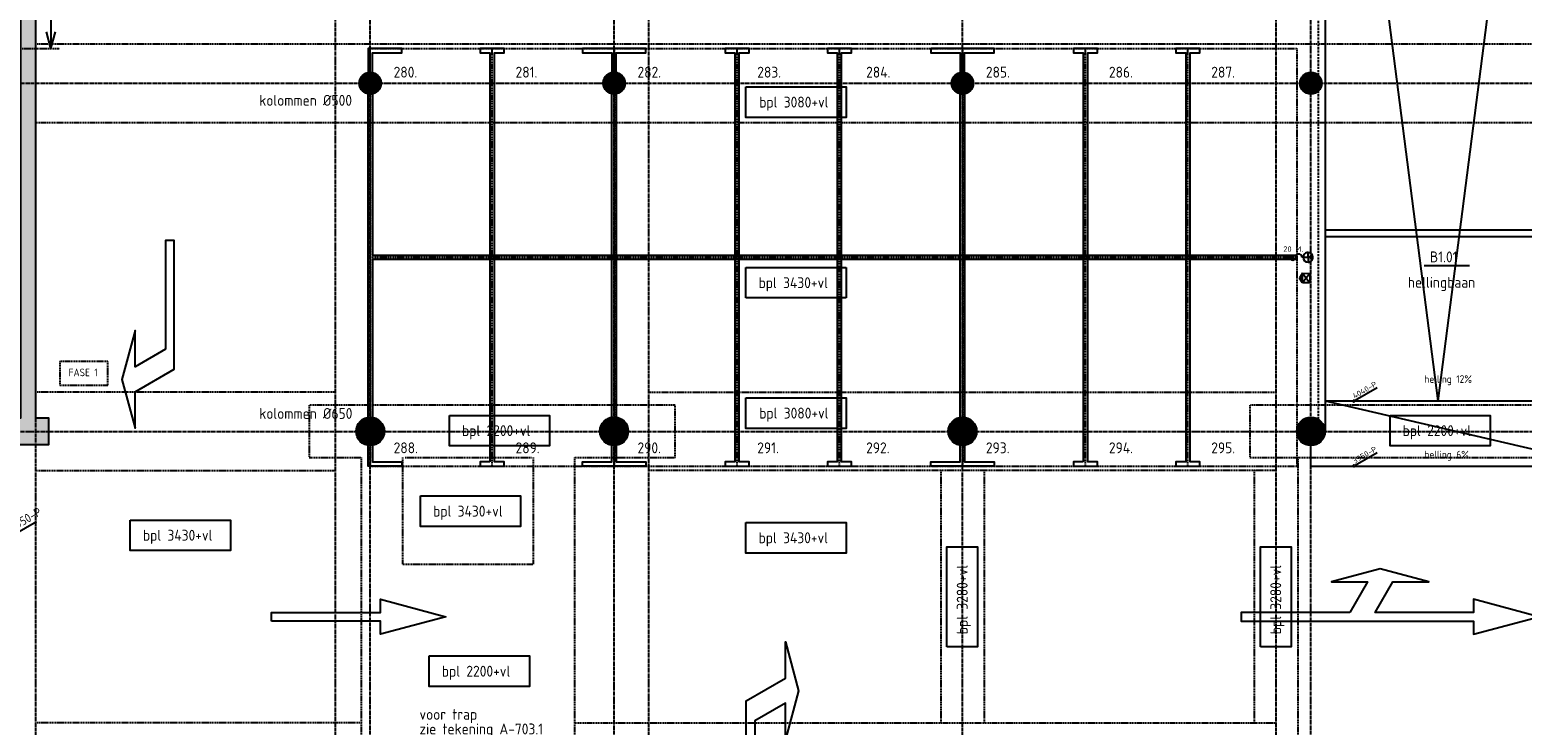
# Model space of a CAD drawing. Extents: x 3380 to 143674, y 4709 to 79406.
# Tile 8 of 24: x 24786 to 59054, y 34163 to 50144. Entities that reach past the tile are written whole.
import ezdxf

# ---------------------------------------------------------------- set-up
doc = ezdxf.new("R2010")
doc.units = 0
doc.header["$LTSCALE"] = 100
for name, pattern in [('CENTER2', [1.125, 0.75, -0.125, 0.125, -0.125]), ('DASHED', [0.75, 0.5, -0.25]), ('HIDDEN', [0.375, 0.25, -0.125])]:
    doc.linetypes.add(name, pattern=pattern)
for name, color, linetype in [('BOUWKUNDIG', 11, 'CONTINUOUS'), ('PARKEREN', 8, 'HIDDEN'), ('STRAMIEN', 7, 'CENTER2'), ('TEKST', 11, 'CONTINUOUS')]:
    doc.layers.add(name, color=color, linetype=linetype)
doc.styles.add('BURO', font='ISO.SHX')
doc.styles.add('PIETERS', font='ISO.SHX')
doc.styles.get("Standard").update_dxf_attribs({"font": 'ISO.SHX'})

msp = doc.modelspace()

# ---------------------------------------------------------------- linework, layer by layer
at = {"layer": 'BOUWKUNDIG', "linetype": 'CONTINUOUS'}
for p, q in [((24922, 41216), (24922, 62216)), ((54527, 61616), (54527, 40916)), ((57123.5, 41616), (54559.1, 61616)), ((57123.5, 41616), (59687.9, 61616)), ((54010.5, 44547.7), (53939.1, 44437.4)), ((54010.5, 44327.1), (53939.1, 44437.4)), ((54010.5, 44547.7), (54179.3, 44327.2)), ((54010.5, 44327.2), (54010.5, 44547.7)), ((54010.5, 44547.7), (54179.3, 44547.4)), ((54179.3, 44327.2), (54010.5, 44327.2)), ((54179.3, 44547.4), (54010.6, 44327.2)), ((54179.3, 44547.4), (54179.3, 44327.2)), ((54527, 41616), (59719.9, 41616)), ((54527, 41616), (61002, 40116)), ((54202, 40116), (54202, 40591)), ((54202, 40116), (67727, 40116))]:
    msp.add_line(p, q, dxfattribs=at)
at = {"layer": 'BOUWKUNDIG', "linetype": 'DASHED'}
for p, q in [((54377, 49094.5), (54377, 56337.5)), ((54377, 41189.9), (54377, 48737.5))]:
    msp.add_line(p, q, dxfattribs=at)
at = {"layer": 'BOUWKUNDIG', "linetype": 'HIDDEN'}
for p, q in [((24082, 49716), (25469.8, 49716)), ((31802, 41816), (24922, 41816)), ((39002, 41816), (53402, 41816)), ((32402, 33166), (32402, 40316)), ((33352, 37866.3), (33352, 40316)), ((36352, 37866.3), (36352, 40316)), ((37302, 33166), (37302, 40316)), ((53902, 40316), (53902, 33916)), ((24922, 40016), (31802, 40016)), ((53402, 40016), (39002, 40016)), ((45702, 40016), (45702, 34216)), ((46702, 40016), (46702, 34216)), ((52902, 40016), (52902, 34216)), ((33352, 37866.3), (36352, 37866.3)), ((32402, 34216), (24922, 34216)), ((37302, 34216), (53402, 34216))]:
    msp.add_line(p, q, dxfattribs=at)
at = {"layer": 'BOUWKUNDIG'}
for p, q in [((60877, 45541), (54527, 45541)), ((54527, 45541), (54527, 45391)), ((54527, 45391), (67477, 45391)), ((53670.1, 44953.5), (53578.2, 44916)), ((53721.6, 44916), (53578.2, 44916)), ((53578.2, 44916), (53670.1, 44878.5)), ((54024.9, 44916), (53996.6, 44916))]:
    msp.add_line(p, q, dxfattribs=at)
at = {"layer": 'BOUWKUNDIG', "linetype": 'CONTINUOUS'}
msp.add_lwpolyline([(24572, 77091), (24572, 41216), (24402, 41216), (24402, 40616), (25222, 40616), (25222, 41216), (24922, 41216)], dxfattribs=at)
at = {"layer": 'BOUWKUNDIG', "linetype": 'HIDDEN'}
for points in [[(24922, 48016), (83102, 48016), (83102, 49816), (24922, 49816)], [(37302, 40316), (39602, 40316), (39602, 41516), (31202, 41516), (31202, 40316), (32402, 40316)], [(33402, 40316), (36302, 40316)]]:
    msp.add_lwpolyline(points, dxfattribs=at)
at = {"layer": 'BOUWKUNDIG', "linetype": 'CONTINUOUS'}
for points in [[(32477, 48916, 250, 250, 1), (32727, 48916, 250, 250, 1)], [(38077, 48916, 250, 250, 1), (38327, 48916, 250, 250, 1)], [(46077, 48916, 250, 250, 1), (46327, 48916, 250, 250, 1)], [(54077, 48916, 250, 250, 1), (54327, 48916, 250, 250, 1)], [(32439.5, 40916, 325, 325, 1), (32764.5, 40916, 325, 325, 1)], [(38039.5, 40916, 325, 325, 1), (38364.5, 40916, 325, 325, 1)], [(46039.5, 40916, 325, 325, 1), (46364.5, 40916, 325, 325, 1)], [(54039.5, 40916, 325, 325, 1), (54364.5, 40916, 325, 325, 1)]]:
    msp.add_lwpolyline(points, format="xyseb", close=True, dxfattribs=at)
at = {"layer": 'BOUWKUNDIG'}
for points in [[(54024.9, 44916), (54137.4, 44916), (54137.4, 45028.5, 0.4142136)], [(54137.4, 44803.5, 0.4142136), (54249.9, 44916), (54137.4, 44916)]]:
    msp.add_lwpolyline(points, format="xyb", close=True, dxfattribs=at)
at = {"layer": 'BOUWKUNDIG', "linetype": 'HIDDEN'}
msp.add_lwpolyline([(52802, 40316), (61202, 40316), (61202, 41516), (52802, 41516)], close=True, dxfattribs=at)
at = {"layer": 'BOUWKUNDIG', "linetype": 'CONTINUOUS'}
for centre, radius in [((32602, 48916), 250), ((38202, 48916), 250), ((46202, 48916), 250), ((54202, 48916), 250), ((32602, 40916), 325), ((38202, 40916), 325), ((46202, 40916), 325), ((54202, 40916), 325)]:
    msp.add_circle(centre, radius, dxfattribs=at)
at = {"layer": 'BOUWKUNDIG'}
for centre, radius, start, end in [((53784.1, 44916), 62.5, 180, 0), ((53921.6, 44916), 75, 0, 180), ((54137.4, 44916), 112.5, 180, 270), ((54137.4, 44916), 112.5, 0, 90)]:
    msp.add_arc(centre, radius, start, end, dxfattribs=at)
at = {"layer": 'BOUWKUNDIG', "linetype": 'CONTINUOUS'}
for points in [[(24922, 76741), (24572, 76741), (24922, 41215.8), (24572, 41215.8)], [(53939.1, 44437.4), (54010.5, 44437.4), (53974.8, 44492.5), (54010.6, 44547.5)], [(53939.1, 44437.4), (54010.5, 44437.4), (53974.8, 44382.2), (54010.6, 44327.2)], [(24402, 40615.8), (25222, 40615.8), (24402, 41215.8), (25222, 41215.8)], [(24402, 41215.8), (25222, 41215.8), (24572, 41215.8), (24922, 41215.8)]]:
    msp.add_solid(points, dxfattribs=at)
at = {"layer": 'PARKEREN'}
for p, q in [((32602, 49716), (53877, 49716)), ((32602, 49166), (32602, 49716)), ((38202, 49171.1), (38202, 49716)), ((46202, 49166), (46202, 49716)), ((46202, 49171.1), (46202, 49716)), ((53877, 49716), (53877, 40116)), ((32602, 48666), (32602, 41241)), ((32602, 44916), (53877, 44916)), ((32602, 40591), (32602, 40116)), ((38202, 40596.1), (38202, 40116)), ((46202, 40596.1), (46202, 40116)), ((32602, 40116), (53877, 40116))]:
    msp.add_line(p, q, dxfattribs=at)
at = {"layer": 'PARKEREN', "linetype": 'HIDDEN'}
for p, q in [((38202, 49716), (38202, 49171.1)), ((46202, 49716), (46202, 49166)), ((38202, 48671.1), (38202, 41246.1)), ((46202, 48671.1), (46202, 41246.1))]:
    msp.add_line(p, q, dxfattribs=at)
at = {"layer": 'PARKEREN', "linetype": 'CONTINUOUS'}
for p, q in [((32552, 41237.1), (32552, 48671.1)), ((38152, 41242.2), (38152, 48676.1)), ((38252, 48676.1), (38252, 41242.2)), ((46152, 41242.2), (46152, 48676.1)), ((46252, 48676.1), (46252, 41242.2)), ((38202, 40596.1), (38202, 40441))]:
    msp.add_line(p, q, dxfattribs=at)
for points in [[(32652, 49160.9), (32652, 49616), (33327, 49616), (33327, 49716), (32552, 49716), (32552, 49160.9)], [(38252, 49166), (38252, 49616), (38927, 49616), (38927, 49716), (37477, 49716), (37477, 49616), (38152, 49616), (38152, 49166)], [(46252, 49166), (46252, 49616), (46927, 49616), (46927, 49716), (45477, 49716), (45477, 49616), (46152, 49616), (46152, 49160.9)], [(35352, 49616), (35352, 44916), (35352, 40216)], [(35452, 40216), (35452, 44916), (35452, 49616)], [(46152, 49616), (46152, 49166)], [(46252, 49160.9), (46252, 49616)], [(32652, 48671.1), (32652, 44966), (53877, 44966)], [(53877, 44866), (32652, 44866), (32652, 41237.1)], [(32652, 40594.9), (32652, 40216), (33327, 40216), (33327, 40116), (32552, 40116), (32552, 40594.9)], [(38252, 40599.9), (38252, 40216), (38927, 40216), (38927, 40116), (37477, 40116), (37477, 40216), (38152, 40216), (38152, 40599.9)], [(46252, 40599.9), (46252, 40216), (46927, 40216), (46927, 40116), (45477, 40116), (45477, 40216), (46152, 40216), (46152, 40599.9)], [(55100.1, 36753.9), (52600.1, 36753.9), (52600.1, 36553.9), (57933.5, 36553.9), (57933.5, 36252), (59433.5, 36653.9), (57933.5, 37055.8), (57933.5, 36753.9), (55677.4, 36753.9), (56081.5, 37453.9), (56912.5, 37453.9), (55792.9, 37753.9), (54673.3, 37453.9), (55504.2, 37453.9), (55100.1, 36754)]]:
    msp.add_lwpolyline(points, dxfattribs=at)
for points in [[(35352, 40216), (35127, 40216), (35127, 40116), (35677, 40116), (35677, 40216), (35452, 40216), (35452, 44916), (35452, 49616), (35677, 49616), (35677, 49716), (35127, 49716), (35127, 49616), (35352, 49616), (35352, 44916)], [(40977, 44916), (40977, 40216), (40752, 40216), (40752, 40116), (41302, 40116), (41302, 40216), (41077, 40216), (41077, 44916), (41077, 49616), (41302, 49616), (41302, 49716), (40752, 49716), (40752, 49616), (40977, 49616)], [(43327, 44916), (43327, 40216), (43102, 40216), (43102, 40116), (43652, 40116), (43652, 40216), (43427, 40216), (43427, 44916), (43427, 49616), (43652, 49616), (43652, 49716), (43102, 49716), (43102, 49616), (43327, 49616)], [(48977, 40216), (48752, 40216), (48752, 40116), (49302, 40116), (49302, 40216), (49077, 40216), (49077, 44916), (49077, 49616), (49302, 49616), (49302, 49716), (48752, 49716), (48752, 49616), (48977, 49616), (48977, 44916)], [(51327, 44916), (51327, 40216), (51102, 40216), (51102, 40116), (51652, 40116), (51652, 40216), (51427, 40216), (51427, 44916), (51427, 49616), (51652, 49616), (51652, 49716), (51102, 49716), (51102, 49616), (51327, 49616)], [(30336.3, 36553.9), (30336.3, 36753.9), (32836.3, 36753.9), (32836.3, 37055.8), (34336.3, 36653.9), (32836.3, 36252), (32836.3, 36553.9)]]:
    msp.add_lwpolyline(points, close=True, dxfattribs=at)
at = {"layer": 'PARKEREN'}
for points in [[(35402, 40116), (35402, 44916), (35402, 49716)], [(35402, 40116), (35402, 44916), (35402, 49716)], [(41027, 40116), (41027, 44916), (41027, 49716)], [(43377, 40116), (43377, 44916), (43377, 49716)], [(49027, 40116), (49027, 44916), (49027, 49716)], [(51377, 40116), (51377, 44916), (51377, 49716)]]:
    msp.add_lwpolyline(points, dxfattribs=at)
at = {"layer": 'PARKEREN', "linetype": 'BYBLOCK'}
msp.add_lwpolyline([(27900.6, 42803.4), (27200.7, 42399.3), (27200.7, 43230.3), (26900.7, 42110.7), (27200.7, 40991), (27200.7, 41822), (28100.7, 42341.6), (28100.7, 45303.4), (27900.7, 45303.4), (27900.7, 42803.4)], dxfattribs=at)
at = {"layer": 'PARKEREN'}
msp.add_lwpolyline([(25475.8, 41979), (26577.9, 41979), (26577.9, 42519.9), (25475.8, 42519.9), (25475.8, 41979)], close=True, dxfattribs=at)
at = {"layer": 'PARKEREN', "linetype": 'BYBLOCK'}
msp.add_lwpolyline([(41235, 31762.9), (41235, 34724.8), (42135, 35244.4), (42135, 36075.3), (42435, 34955.7), (42135, 33836.1), (42135, 34667), (41435, 34262.9), (41435, 31762.9)], close=True, dxfattribs=at)
at = {"layer": 'PARKEREN'}
for centre in [(32602, 48916), (38202, 48921.1), (46202, 48916)]:
    msp.add_circle(centre, 250, dxfattribs=at)
at = {"layer": 'PARKEREN', "linetype": 'CONTINUOUS'}
for centre in [(32602, 40916), (38202, 40921.1), (46202, 40916)]:
    msp.add_circle(centre, 325, dxfattribs=at)
at = {"layer": 'STRAMIEN'}
for p, q in [((24922, 7254.8), (24922, 78738.2)), ((31802, 7254.8), (31802, 78738.2)), ((39002, 7254.8), (39002, 78745)), ((46202, 7254.8), (46202, 78745)), ((53402, 7254.8), (53402, 78738.2)), ((32602, 8310.9), (32602, 77888.2)), ((38202, 8310.9), (38202, 77888.2)), ((54202, 8310.9), (54202, 77888.2)), ((5117.3, 48916), (141976.2, 48916)), ((3879.5, 40916), (143173.7, 40916))]:
    msp.add_line(p, q, dxfattribs=at)
at = {"layer": 'TEKST', "linetype": 'CONTINUOUS'}
for p, q in [((25269.4, 55726), (25269.4, 49726)), ((25269.4, 49716), (25166.1, 50101.3)), ((25269.4, 49716), (25372.6, 50101.3)), ((56802.3, 44725.5), (57843.1, 44725.5))]:
    msp.add_line(p, q, dxfattribs=at)
at = {"layer": 'TEKST'}
for p, q in [((41229.5, 44681.1), (43529.1, 44681.1)), ((41229.5, 43981), (41229.5, 44681.1)), ((43529.1, 44681.1), (43529.1, 43981)), ((43529.1, 43981), (41229.5, 43981)), ((55220.9, 41630.4), (55727.3, 41922.8)), ((55220.9, 40139.2), (55727.3, 40431.6)), ((24432.1, 38554), (24938.6, 38846.4))]:
    msp.add_line(p, q, dxfattribs=at)
for points in [[(41229.5, 48832), (43529.1, 48832), (43529.1, 48131.9), (41229.5, 48131.9)], [(41229.5, 41683.9), (43529.1, 41683.9), (43529.1, 40983.8), (41229.5, 40983.8)], [(34419.1, 41281.7), (36718.7, 41281.7), (36718.7, 40581.6), (34419.1, 40581.6)], [(56019.1, 41281.7), (58318.7, 41281.7), (58318.7, 40581.6), (56019.1, 40581.6)], [(33756.9, 39431.1), (36056.5, 39431.1), (36056.5, 38731.1), (33756.9, 38731.1)], [(27092.4, 38877.6), (29392, 38877.6), (29392, 38177.6), (27092.4, 38177.6)], [(41229.5, 38818.5), (43529.1, 38818.5), (43529.1, 38118.4), (41229.5, 38118.4)], [(45846.1, 35963.2), (45846.1, 38262.8), (46546.2, 38262.8), (46546.2, 35963.2)], [(53046.1, 35963.2), (53046.1, 38262.8), (53746.2, 38262.8), (53746.2, 35963.2)], [(33956.7, 35753.1), (36256.3, 35753.1), (36256.3, 35053), (33956.7, 35053)]]:
    msp.add_lwpolyline(points, close=True, dxfattribs=at)
for centre, start, end in [((55190.8, 41613), 30, 210), ((55190.8, 41613), 210, 30), ((55190.8, 40121.8), 30, 210), ((55190.8, 40121.8), 210, 30)]:
    msp.add_arc(centre, 17.6, start, end, dxfattribs=at)

# ---------------------------------------------------------------- texts
at = {"layer": 'PARKEREN', "style": 'PIETERS'}
for s, p in [('280.', (33139.5, 49045.9)), ('281.', (35939.5, 49045.9)), ('282.', (38739.5, 49045.9)), ('283.', (41489.5, 49045.9)), ('284.', (43989.5, 49045.9)), ('285.', (46739.5, 49045.9)), ('286.', (49564.5, 49045.9)), ('287.', (51914.5, 49045.9)), ('288.', (33139.5, 40412.1)), ('289.', (35939.5, 40412.1)), ('290.', (38739.5, 40412.1)), ('291.', (41489.5, 40412.1)), ('292.', (43989.5, 40412.1)), ('293.', (46739.5, 40412.1)), ('294.', (49564.5, 40412.1)), ('295.', (51914.5, 40412.1))]:
    msp.add_text(s, height=250, dxfattribs=at).set_placement(p)
at = {"layer": 'PARKEREN', "linetype": 'CONTINUOUS', "style": 'PIETERS'}
msp.add_text('FASE 1', height=175, dxfattribs=at).set_placement((25675.6, 42182.3))
at = {"layer": 'TEKST', "linetype": 'CONTINUOUS', "style": 'PIETERS'}
for s, height, p in [('kolommen %%c500', 250, (30053.9, 48398.9)), ('20 M.', 125, (53569.6, 45042.5)), ('B1.01', 250, (56934.3, 44800.6)), ('bpl 3430+vl', 250, (41519.2, 44206.8)), ('hellingbaan', 250, (56427.8, 44216.2)), ('helling 12%', 175, (56806.8, 42030)), ('kolommen %%c650', 250, (30053.9, 41201.8)), ('helling 6%', 175, (56806.8, 40293.9))]:
    msp.add_text(s, height=height, dxfattribs=at).set_placement(p)
at = {"layer": 'TEKST', "style": 'PIETERS'}
for s, p in [('bpl 3080+vl', (41534.1, 48357.8)), ('bpl 3080+vl', (41534.1, 41209.7)), ('bpl 2200+vl', (34708.8, 40807.5)), ('bpl 2200+vl', (56308.8, 40807.5)), ('bpl 3430+vl', (34046.6, 38956.9)), ('bpl 3430+vl', (27382.1, 38403.4)), ('bpl 3430+vl', (41519.2, 38344.3)), ('bpl 2200+vl', (34246.4, 35278.8))]:
    msp.add_text(s, height=250, dxfattribs=at).set_placement(p)
for s, height, rotation, p in [('4040-P', 125, 30, (55206.4, 41660.4)), ('3950-P', 125, 30, (55206.4, 40169.2)), ('bpl 3280+vl', 250, 90, (46320.3, 36252.9)), ('bpl 3280+vl', 250, 90, (53520.3, 36252.9))]:
    msp.add_text(s, height=height, rotation=rotation, dxfattribs=at).set_placement(p)
at = {"layer": 'TEKST', "linetype": 'CONTINUOUS', "style": 'BURO'}
msp.add_text('3950-P', height=200, rotation=30.50125, dxfattribs=at).set_placement((24400.8, 38610))
at = {"layer": 'TEKST', "linetype": 'CONTINUOUS'}
for s, p in [('voor trap', (33732.2, 34287.7)), ('zie tekening A-703.1', (33732.2, 33951.2))]:
    msp.add_text(s, height=250, dxfattribs=at).set_placement(p)

doc.saveas('drawing.dxf')
